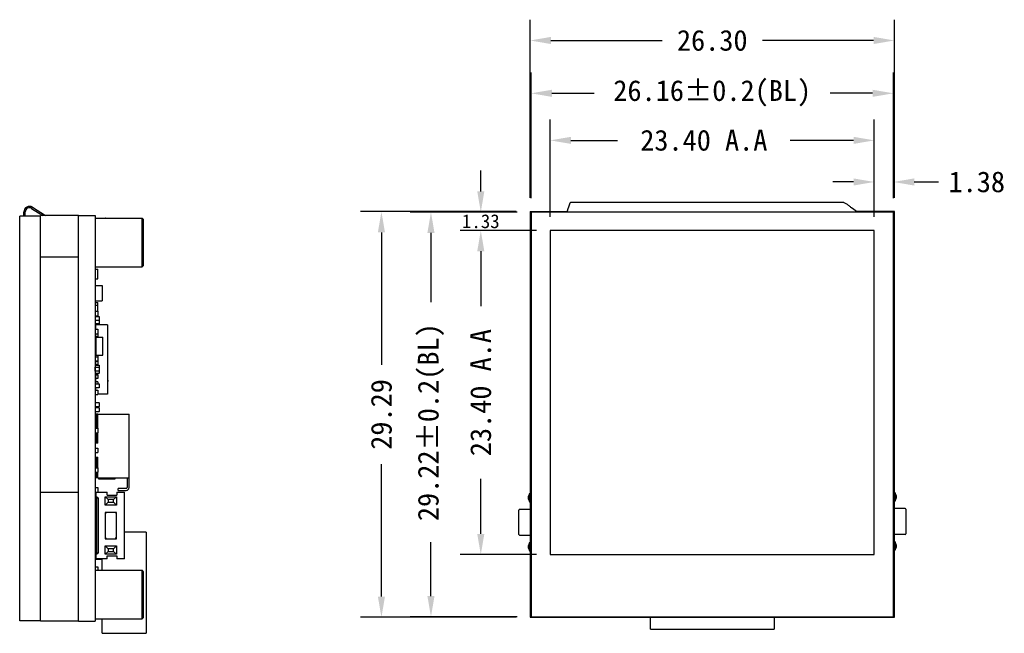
# Model space of a CAD drawing. Header units: millimetres. Extents: x 0 to 297, y 0 to 210.
# Tile 26 of 32: x 78 to 149, y 114 to 158. Entities that reach past the tile are written whole.
import ezdxf

# ---------------------------------------------------------------- set-up
doc = ezdxf.new("R2010")
doc.units = ezdxf.units.MM
doc.header["$LTSCALE"] = 16.335
doc.header["$PDMODE"] = 3
doc.header["$PDSIZE"] = 8
doc.layers.get('0').update_dxf_attribs({"linetype": 'CONTINUOUS'})
doc.layers.get('Defpoints').update_dxf_attribs({"linetype": 'CONTINUOUS'})
for name, color, linetype in [('ANT-SMD_L7_0DXF_CONTINUOUS_LINE', 7, 'CONTINUOUS'), ('BOARD_1_DXF_CONTINUOUS_LINE', 7, 'CONTINUOUS'), ('ESP32C6-1-3-DXF_CONTINUOUS_LINE', 7, 'CONTINUOUS'), ('EXTRUDED-399DXF_CONTINUOUS_LINE', 7, 'CONTINUOUS'), ('EXTRUDED-400DXF_CONTINUOUS_LINE', 7, 'CONTINUOUS'), ('EXTRUDED-401DXF_CONTINUOUS_LINE', 7, 'CONTINUOUS'), ('EXTRUDED-883DXF_CONTINUOUS_LINE', 7, 'CONTINUOUS'), ('EXTRUDED-939DXF_CONTINUOUS_LINE', 7, 'CONTINUOUS'), ('KEY-SMD_4P-LDXF_CONTINUOUS_LINE', 7, 'CONTINUOUS'), ('QFN-32_L5_0-DXF_CONTINUOUS_LINE', 7, 'CONTINUOUS'), ('SMTSO-M2-3_5DXF_CONTINUOUS_LINE', 7, 'CONTINUOUS'), ('TF-SMD_TF-02DXF_CONTINUOUS_LINE', 7, 'CONTINUOUS'), ('TYPE-C_16PINDXF_CONTINUOUS_LINE', 7, 'CONTINUOUS'), ('USER_LIBRARYDXF_CONTINUOUS_LINE', 7, 'CONTINUOUS')]:
    doc.layers.add(name, color=color, linetype=linetype)
doc.styles.get("Standard").update_dxf_attribs({"font": '仿宋_GB2312.ttf'})
doc.dimstyles.get("Standard").update_dxf_attribs({"dimtxt": 2.5, "dimasz": 3.5, "dimexe": 1.5, "dimexo": 1, "dimtad": 1, "dimdsep": 46, "dimtxsty": 'Standard', "dimblk": '_FILLED', "dimblk1": '_FILLED', "dimblk2": '_FILLED', "dimcen": 0.09, "dimazin": 2, "dimtol": 1, "dimtp": 0.01, "dimtm": 0.01, "dimtfac": 1, "dimtofl": 0, "dimtmove": 0, "dimatfit": 3, "dimldrblk": '_FILLED', "dimfxl": 1, "dimtolj": 1, "dimarcsym": 0})

# ---------------------------------------------------------------- blocks, each defined once
blk = doc.blocks.new('_FILLED')
at = {"color": 0, "linetype": 'ByBlock'}
blk.add_solid([(0, 0), (-1, 0.171), (-1, -0.171)], dxfattribs=at)
blk = doc.blocks.new('*D1')
at = {"color": 0, "lineweight": -2, "transparency": 16777216}
for p, q in [((114.626, 145.362), (114.626, 154.439)), ((140.786, 145.362), (140.786, 154.439)), ((116.126, 152.939), (119.188, 152.939)), ((139.286, 152.939), (136.224, 152.939))]:
    blk.add_line(p, q, dxfattribs=at)
at = {"layer": 'Defpoints', "color": 0, "transparency": 16777216}
for p in [(140.786, 152.939), (114.626, 144.362), (140.786, 144.362)]:
    blk.add_point(p, dxfattribs=at)
at = {"color": 0, "lineweight": -2, "transparency": 16777216, "xscale": 1.5, "yscale": 1.5, "zscale": 1.5, "rotation": 180}
blk.add_blockref('_FILLED', (114.626, 152.939), dxfattribs=at)
at = {"color": 0, "lineweight": -2, "transparency": 16777216, "xscale": 1.5, "yscale": 1.5, "zscale": 1.5}
blk.add_blockref('_FILLED', (140.786, 152.939), dxfattribs=at)
at = {"color": 0, "transparency": 16777216, "insert": (127.706, 152.939), "char_height": 1.5, "width": 15.86032, "attachment_point": 5}
blk.add_mtext('\\A1;26.16%%P0.2(BL)', dxfattribs=at)
blk = doc.blocks.new('*D2')
at = {"color": 0, "lineweight": -2, "transparency": 16777216}
for p, q in [((116.006, 144.032), (116.006, 151.042)), ((139.406, 144.032), (139.406, 151.042)), ((117.506, 149.542), (120.866, 149.542)), ((137.906, 149.542), (133.33, 149.542))]:
    blk.add_line(p, q, dxfattribs=at)
at = {"layer": 'Defpoints', "color": 0, "transparency": 16777216}
for p in [(139.406, 149.542), (116.006, 143.032), (139.406, 143.032)]:
    blk.add_point(p, dxfattribs=at)
at = {"color": 0, "lineweight": -2, "transparency": 16777216, "xscale": 1.5, "yscale": 1.5, "zscale": 1.5, "rotation": 180}
blk.add_blockref('_FILLED', (116.006, 149.542), dxfattribs=at)
at = {"color": 0, "lineweight": -2, "transparency": 16777216, "xscale": 1.5, "yscale": 1.5, "zscale": 1.5}
blk.add_blockref('_FILLED', (139.406, 149.542), dxfattribs=at)
at = {"color": 0, "transparency": 16777216, "insert": (127.098, 149.542), "char_height": 1.5, "width": 15.01066, "attachment_point": 5}
blk.add_mtext('\\A1;23.40 A.A', dxfattribs=at)
blk = doc.blocks.new('*D4')
at = {"color": 0, "lineweight": -2, "transparency": 16777216}
for p, q in [((139.406, 144.032), (139.406, 148.038)), ((140.786, 145.362), (140.786, 148.038)), ((137.906, 146.538), (136.406, 146.538)), ((142.286, 146.538), (144.039, 146.538))]:
    blk.add_line(p, q, dxfattribs=at)
at = {"layer": 'Defpoints', "color": 0, "transparency": 16777216}
for p in [(140.786, 146.538), (140.786, 144.362), (139.406, 143.032)]:
    blk.add_point(p, dxfattribs=at)
at = {"color": 0, "lineweight": -2, "transparency": 16777216, "xscale": 1.5, "yscale": 1.5, "zscale": 1.5}
blk.add_blockref('_FILLED', (139.406, 146.538), dxfattribs=at)
at = {"color": 0, "lineweight": -2, "transparency": 16777216, "xscale": 1.5, "yscale": 1.5, "zscale": 1.5, "rotation": 180}
blk.add_blockref('_FILLED', (140.786, 146.538), dxfattribs=at)
at = {"color": 0, "transparency": 16777216, "insert": (146.807, 146.538), "char_height": 1.5, "attachment_point": 5}
blk.add_mtext('\\A1;1.38', dxfattribs=at)
blk = doc.blocks.new('*D5')
at = {"color": 0, "lineweight": -2, "transparency": 16777216}
for p, q in [((110.995, 145.862), (110.995, 147.362)), ((113.626, 144.362), (109.495, 144.362)), ((115.006, 143.032), (109.495, 143.032)), ((110.995, 141.532), (110.995, 140.032))]:
    blk.add_line(p, q, dxfattribs=at)
at = {"layer": 'Defpoints', "color": 0, "transparency": 16777216}
for p in [(114.626, 144.362), (110.995, 143.032), (116.006, 143.032)]:
    blk.add_point(p, dxfattribs=at)
at = {"color": 0, "lineweight": -2, "transparency": 16777216, "xscale": 1.5, "yscale": 1.5, "zscale": 1.5}
for p, rotation in [((110.995, 144.362), 270), ((110.995, 143.032), 90)]:
    blk.add_blockref('_FILLED', p, dxfattribs=dict(at, rotation=rotation))
at = {"color": 0, "transparency": 16777216, "insert": (110.995, 143.697), "char_height": 1, "attachment_point": 5}
blk.add_mtext('\\A1;1.33', dxfattribs=at)
blk = doc.blocks.new('*D6')
at = {"color": 0, "lineweight": -2, "transparency": 16777216}
for p, q in [((113.626, 144.362), (105.896, 144.362)), ((107.396, 142.862), (107.396, 137.855)), ((107.396, 116.642), (107.396, 120.533)), ((113.626, 115.142), (105.896, 115.142))]:
    blk.add_line(p, q, dxfattribs=at)
at = {"layer": 'Defpoints', "color": 0, "transparency": 16777216}
for p in [(114.626, 144.362), (107.396, 115.142), (114.626, 115.142)]:
    blk.add_point(p, dxfattribs=at)
at = {"color": 0, "lineweight": -2, "transparency": 16777216, "xscale": 1.5, "yscale": 1.5, "zscale": 1.5}
for p, rotation in [((107.396, 144.362), 90), ((107.396, 115.142), 270)]:
    blk.add_blockref('_FILLED', p, dxfattribs=dict(at, rotation=rotation))
at = {"color": 0, "transparency": 16777216, "insert": (107.396, 129.194), "char_height": 1.5, "width": 22.53742, "attachment_point": 5, "rotation": 90}
blk.add_mtext('\\A1;29.22%%P0.2(BL)', dxfattribs=at)
blk = doc.blocks.new('*D7')
at = {"color": 0, "lineweight": -2, "transparency": 16777216}
for p, q in [((114.554, 145.399), (114.554, 158.254)), ((140.859, 145.399), (140.859, 158.254)), ((116.054, 156.754), (124.081, 156.754)), ((139.359, 156.754), (131.331, 156.754))]:
    blk.add_line(p, q, dxfattribs=at)
at = {"layer": 'Defpoints', "color": 0, "transparency": 16777216}
for p in [(140.859, 156.754), (114.554, 144.399), (140.859, 144.399)]:
    blk.add_point(p, dxfattribs=at)
at = {"color": 0, "lineweight": -2, "transparency": 16777216, "xscale": 1.5, "yscale": 1.5, "zscale": 1.5, "rotation": 180}
blk.add_blockref('_FILLED', (114.554, 156.754), dxfattribs=at)
at = {"color": 0, "lineweight": -2, "transparency": 16777216, "xscale": 1.5, "yscale": 1.5, "zscale": 1.5}
blk.add_blockref('_FILLED', (140.859, 156.754), dxfattribs=at)
at = {"color": 0, "transparency": 16777216, "insert": (127.706, 156.754), "char_height": 1.5, "attachment_point": 5}
blk.add_mtext('\\A1;26.30', dxfattribs=at)
blk = doc.blocks.new('*D8')
at = {"color": 0, "lineweight": -2, "transparency": 16777216}
for p, q in [((113.554, 144.399), (102.32, 144.399)), ((103.82, 142.899), (103.82, 133.342)), ((103.82, 116.606), (103.82, 126.163)), ((113.554, 115.106), (102.32, 115.106))]:
    blk.add_line(p, q, dxfattribs=at)
at = {"layer": 'Defpoints', "color": 0, "transparency": 16777216}
for p in [(114.554, 144.399), (103.82, 115.106), (114.554, 115.106)]:
    blk.add_point(p, dxfattribs=at)
at = {"color": 0, "lineweight": -2, "transparency": 16777216, "xscale": 1.5, "yscale": 1.5, "zscale": 1.5}
for p, rotation in [((103.82, 144.399), 90), ((103.82, 115.106), 270)]:
    blk.add_blockref('_FILLED', p, dxfattribs=dict(at, rotation=rotation))
at = {"color": 0, "transparency": 16777216, "insert": (103.82, 129.752), "char_height": 1.5, "attachment_point": 5, "rotation": 90}
blk.add_mtext('\\A1;29.29', dxfattribs=at)
blk = doc.blocks.new('*D31')
at = {"color": 0, "lineweight": -2, "transparency": 16777216}
for p, q in [((115.006, 143.032), (109.494, 143.032)), ((110.994, 141.532), (110.994, 137.564)), ((110.994, 121.132), (110.994, 125.1)), ((115.006, 119.632), (109.494, 119.632))]:
    blk.add_line(p, q, dxfattribs=at)
at = {"layer": 'Defpoints', "color": 0, "transparency": 16777216}
for p in [(116.006, 143.032), (110.994, 119.632), (116.006, 119.632)]:
    blk.add_point(p, dxfattribs=at)
at = {"color": 0, "lineweight": -2, "transparency": 16777216, "xscale": 1.5, "yscale": 1.5, "zscale": 1.5}
for p, rotation in [((110.994, 143.032), 90), ((110.994, 119.632), 270)]:
    blk.add_blockref('_FILLED', p, dxfattribs=dict(at, rotation=rotation))
at = {"color": 0, "transparency": 16777216, "insert": (110.994, 131.332), "char_height": 1.5, "width": 14.06003, "attachment_point": 5, "rotation": 90}
blk.add_mtext('\\A1;23.40 A.A', dxfattribs=at)

msp = doc.modelspace()

# ---------------------------------------------------------------- linework, layer by layer
at = {"layer": 'ANT-SMD_L7_0DXF_CONTINUOUS_LINE', "color": 7, "linetype": 'Continuous'}
msp.add_line((83.2, 143.921), (83.9, 143.921), dxfattribs=at)
for centre, start, end in [((83.2, 143.861), 90, 110.33678), ((83.9, 143.861), 69.66322, 90)]:
    msp.add_arc(centre, 0.06, start, end, dxfattribs=at)
at = {"layer": 'BOARD_1_DXF_CONTINUOUS_LINE', "color": 7, "linetype": 'Continuous'}
for p, q in [((81.95, 114.818), (81.95, 144.111)), ((81.95, 144.111), (83.15, 144.111)), ((83.15, 144.111), (83.15, 114.818)), ((114.552, 141.399), (114.553, 124.399)), ((140.859, 124.399), (140.859, 141.399)), ((81.95, 114.818), (83.15, 114.818))]:
    msp.add_line(p, q, dxfattribs=at)
at = {"layer": 'ESP32C6-1-3-DXF_CONTINUOUS_LINE', "color": 7, "linetype": 'Continuous'}
for p, q in [((137.07, 145.062), (117.483, 145.062)), ((78, 144.074), (78, 144.374)), ((78.1, 144.374), (78, 144.374)), ((78.1, 144.074), (78.1, 144.374)), ((78.562, 144.627), (78.616, 144.711)), ((78.562, 144.627), (79.369, 144.111)), ((78.616, 144.711), (79.555, 144.111)), ((114.554, 144.399), (114.554, 141.399)), ((114.554, 144.399), (117.219, 144.399)), ((114.626, 144.362), (114.626, 115.142)), ((140.786, 144.362), (114.626, 144.362)), ((116.554, 144.399), (116.554, 144.362)), ((117.314, 144.662), (117.206, 144.362)), ((138.206, 144.362), (137.764, 144.662)), ((140.859, 144.399), (138.153, 144.399)), ((140.786, 115.142), (140.786, 144.362)), ((140.859, 141.399), (140.859, 144.399)), ((77.7, 114.854), (77.7, 144.074)), ((79.2, 144.074), (77.7, 144.074)), ((79.2, 141.111), (79.2, 144.111)), ((81.95, 144.111), (79.2, 144.111)), ((81.95, 141.111), (81.95, 144.111)), ((116.006, 143.032), (116.006, 119.632)), ((139.406, 143.032), (116.006, 143.032)), ((139.406, 119.632), (139.406, 143.032)), ((79.2, 124.111), (79.2, 141.111)), ((81.95, 141.111), (79.2, 141.111)), ((114.626, 141.399), (114.554, 141.399)), ((140.859, 141.399), (140.786, 141.399)), ((81.95, 124.111), (79.2, 124.111)), ((79.2, 114.818), (79.2, 124.111)), ((81.95, 114.818), (81.95, 124.111)), ((114.554, 124.399), (114.554, 115.106)), ((114.626, 124.399), (114.554, 124.399)), ((140.859, 124.399), (140.786, 124.399)), ((140.859, 115.106), (140.859, 124.399)), ((116.006, 119.632), (139.406, 119.632)), ((79.2, 114.854), (77.7, 114.854)), ((81.95, 114.818), (79.2, 114.818)), ((114.554, 115.106), (140.859, 115.106)), ((114.626, 115.142), (140.786, 115.142))]:
    msp.add_line(p, q, dxfattribs=at)
for radius in [0.4, 0.3]:
    msp.add_arc((78.4, 144.374), radius, 57.39326, 180, dxfattribs=at)
for points, knots in [([(117.483, 145.062), (117.466, 145.062), (117.446, 145.041), (117.43, 145.014), (117.415, 144.986), (117.397, 144.942), (117.376, 144.882), (117.355, 144.814), (117.335, 144.739), (117.321, 144.688), (117.314, 144.662)], [0, 0, 0, 0, 0.11732, 0.161997, 0.213292, 0.335016, 0.479538, 0.642353, 0.818069, 1, 1, 1, 1]), ([(137.764, 144.662), (137.707, 144.714), (137.596, 144.814), (137.427, 144.946), (137.278, 145.025), (137.158, 145.057), (137.099, 145.062), (137.07, 145.062)], [0, 0, 0, 0, 0.282573, 0.547159, 0.784075, 0.893633, 1, 1, 1, 1])]:
    msp.add_open_spline(points, degree=3, knots=knots, dxfattribs=at)
at = {"layer": 'EXTRUDED-399DXF_CONTINUOUS_LINE', "color": 7, "linetype": 'Continuous'}
for p, q in [((83.15, 140.245), (83.35, 140.245)), ((83.35, 139.556), (83.35, 140.245)), ((83.15, 139.556), (83.35, 139.556)), ((83.15, 137.847), (83.35, 137.847)), ((83.15, 137.635), (83.35, 137.635)), ((83.35, 137.635), (83.35, 137.847)), ((83.35, 137.201), (83.35, 137.635)), ((83.15, 123.369), (83.23, 123.369))]:
    msp.add_line(p, q, dxfattribs=at)
at = {"layer": 'EXTRUDED-400DXF_CONTINUOUS_LINE', "color": 7, "linetype": 'Continuous'}
for p, q in [((83.15, 137.201), (83.35, 137.201)), ((83.15, 136.881), (83.35, 136.881)), ((83.15, 136.878), (83.35, 136.878)), ((83.35, 137.201), (83.35, 136.881)), ((83.35, 136.881), (83.35, 136.878)), ((83.15, 135.903), (83.35, 135.903)), ((83.35, 135.903), (83.35, 135.583)), ((83.15, 135.583), (83.35, 135.583)), ((83.15, 134.902), (83.195, 134.902)), ((83.15, 134.582), (83.195, 134.582)), ((83.15, 133.924), (83.35, 133.924)), ((83.35, 133.924), (83.35, 133.604)), ((83.15, 133.604), (83.35, 133.604)), ((83.15, 132.954), (83.155, 132.954)), ((83.15, 132.634), (83.35, 132.634)), ((83.35, 132.722), (83.35, 132.634)), ((83.15, 131.509), (83.35, 131.509)), ((83.15, 131.188), (83.35, 131.188)), ((83.35, 131.509), (83.35, 131.188)), ((83.15, 128.755), (83.35, 128.755)), ((83.35, 128.755), (83.35, 128.435)), ((83.15, 128.435), (83.35, 128.435)), ((83.15, 127.327), (83.35, 127.327)), ((83.35, 127.327), (83.35, 127.006)), ((83.15, 127.006), (83.35, 127.006)), ((83.15, 125.898), (83.35, 125.898)), ((83.35, 125.898), (83.35, 125.578)), ((83.15, 125.578), (83.35, 125.578)), ((83.15, 124.469), (83.35, 124.469)), ((83.35, 124.469), (83.35, 124.149)), ((83.15, 124.149), (83.35, 124.149)), ((83.15, 123.041), (83.28, 123.041)), ((83.15, 121.612), (83.28, 121.612)), ((83.15, 121.292), (83.28, 121.292)), ((83.15, 120.183), (83.23, 120.183)), ((83.15, 119.863), (83.23, 119.863)), ((83.15, 118.755), (83.35, 118.755)), ((83.35, 118.755), (83.35, 118.502))]:
    msp.add_line(p, q, dxfattribs=at)
at = {"layer": 'EXTRUDED-401DXF_CONTINUOUS_LINE', "color": 7, "linetype": 'Continuous'}
for p, q in [((83.15, 139.06), (83.658, 139.06)), ((83.658, 139.06), (83.658, 137.959)), ((83.15, 137.959), (83.658, 137.959)), ((83.15, 123.319), (83.23, 123.319)), ((83.15, 122.218), (83.28, 122.218))]:
    msp.add_line(p, q, dxfattribs=at)
at = {"layer": 'EXTRUDED-883DXF_CONTINUOUS_LINE', "color": 7, "linetype": 'Continuous'}
for p, q in [((83.195, 135.336), (83.195, 134.036)), ((83.195, 135.336), (83.7, 135.336)), ((83.7, 134.036), (83.7, 135.336)), ((83.195, 134.036), (83.7, 134.036))]:
    msp.add_line(p, q, dxfattribs=at)
at = {"layer": 'EXTRUDED-939DXF_CONTINUOUS_LINE', "color": 7, "linetype": 'Continuous'}
for p, q in [((83.4, 125.169), (83.4, 125.107)), ((84.6, 125.107), (84.6, 125.169)), ((83.4, 125.107), (84.6, 125.107))]:
    msp.add_line(p, q, dxfattribs=at)
at = {"layer": 'KEY-SMD_4P-LDXF_CONTINUOUS_LINE', "color": 7, "linetype": 'Continuous'}
for p, q in [((83.23, 124.135), (84.02, 124.135)), ((83.23, 123.785), (83.23, 124.135)), ((83.28, 123.785), (83.23, 123.785)), ((83.23, 123.736), (83.23, 123.785)), ((83.23, 123.736), (83.28, 123.736)), ((83.28, 119.685), (83.28, 123.785)), ((83.88, 123.81), (84.68, 123.81)), ((84.08, 123.61), (83.88, 123.81)), ((83.88, 123.21), (83.88, 123.81)), ((84.02, 123.934), (84.02, 124.135)), ((84.02, 123.934), (84.72, 123.934)), ((84.48, 123.61), (84.68, 123.81)), ((84.68, 123.81), (84.68, 123.21)), ((84.72, 124.135), (85.28, 124.135)), ((84.72, 124.135), (84.72, 123.934)), ((85.28, 119.335), (85.28, 124.135)), ((114.518, 124.049), (114.445, 123.849)), ((114.445, 123.649), (114.445, 123.849)), ((114.518, 124.049), (114.518, 123.449)), ((114.518, 124.049), (114.553, 124.049)), ((140.918, 124.098), (140.859, 124.098)), ((140.991, 123.898), (140.918, 124.098)), ((140.918, 123.498), (140.918, 124.098)), ((140.991, 123.898), (140.991, 123.698)), ((83.28, 123.61), (83.23, 123.61)), ((83.23, 123.21), (83.23, 123.61)), ((83.23, 123.21), (83.28, 123.21)), ((83.38, 119.785), (83.38, 123.685)), ((83.88, 123.21), (84.08, 123.41)), ((84.68, 123.21), (83.88, 123.21)), ((84.48, 123.61), (84.08, 123.61)), ((84.08, 123.61), (84.08, 123.41)), ((84.08, 123.41), (84.48, 123.41)), ((84.48, 123.41), (84.48, 123.61)), ((84.68, 123.21), (84.48, 123.41)), ((114.445, 123.649), (114.518, 123.449)), ((114.518, 123.449), (114.553, 123.449)), ((140.918, 123.498), (140.859, 123.498)), ((140.918, 123.498), (140.991, 123.698)), ((83.15, 122.835), (83.28, 122.835)), ((83.15, 122.335), (83.28, 122.335)), ((84.695, 122.685), (83.865, 122.685)), ((83.934, 122.617), (83.865, 122.685)), ((83.865, 122.685), (83.865, 120.785)), ((83.893, 122.657), (83.902, 122.649)), ((83.926, 122.625), (83.934, 122.617)), ((84.695, 122.685), (84.627, 122.617)), ((84.635, 122.625), (84.627, 122.617)), ((84.668, 122.657), (84.659, 122.649)), ((84.695, 120.785), (84.695, 122.685)), ((113.745, 121.092), (113.745, 122.855)), ((113.794, 122.905), (114.553, 122.919)), ((141.642, 122.955), (140.859, 122.969)), ((141.691, 122.905), (141.691, 121.142)), ((83.15, 121.135), (83.28, 121.135)), ((113.794, 121.042), (114.553, 121.029)), ((141.642, 121.092), (140.859, 121.078)), ((83.15, 120.635), (83.28, 120.635)), ((83.28, 120.26), (83.23, 120.26)), ((83.23, 119.86), (83.23, 120.26)), ((83.934, 120.854), (83.865, 120.785)), ((83.865, 120.785), (84.695, 120.785)), ((83.88, 120.26), (84.68, 120.26)), ((84.08, 120.06), (83.88, 120.26)), ((83.88, 119.66), (83.88, 120.26)), ((83.893, 120.813), (83.902, 120.822)), ((83.926, 120.846), (83.934, 120.854)), ((84.48, 120.06), (84.68, 120.26)), ((84.695, 120.785), (84.627, 120.854)), ((84.635, 120.846), (84.627, 120.854)), ((84.668, 120.813), (84.659, 120.822)), ((84.68, 120.26), (84.68, 119.66)), ((114.518, 120.499), (114.445, 120.299)), ((114.445, 120.099), (114.445, 120.299)), ((114.518, 120.499), (114.518, 119.899)), ((114.518, 120.499), (114.553, 120.499)), ((140.918, 120.548), (140.859, 120.548)), ((140.991, 120.348), (140.918, 120.548)), ((140.918, 119.948), (140.918, 120.548)), ((140.991, 120.348), (140.991, 120.148)), ((83.23, 119.86), (83.28, 119.86)), ((83.23, 119.811), (83.23, 119.86)), ((83.28, 119.811), (83.23, 119.811)), ((83.23, 119.685), (83.28, 119.685)), ((83.23, 119.335), (83.23, 119.685)), ((83.88, 119.66), (84.08, 119.86)), ((84.68, 119.66), (83.88, 119.66)), ((84.02, 119.536), (84.72, 119.536)), ((84.02, 119.335), (84.02, 119.536)), ((84.48, 120.06), (84.08, 120.06)), ((84.08, 120.06), (84.08, 119.86)), ((84.08, 119.86), (84.48, 119.86)), ((84.48, 119.86), (84.48, 120.06)), ((84.68, 119.66), (84.48, 119.86)), ((84.72, 119.536), (84.72, 119.335)), ((114.445, 120.099), (114.518, 119.899)), ((114.518, 119.899), (114.553, 119.899)), ((140.918, 119.948), (140.859, 119.948)), ((140.918, 119.948), (140.991, 120.148)), ((84.02, 119.335), (83.23, 119.335)), ((83.23, 119.286), (83.23, 119.335)), ((83.664, 119.286), (83.23, 119.286)), ((85.28, 119.335), (84.72, 119.335))]:
    msp.add_line(p, q, dxfattribs=at)
for points in [[(83.885, 122.665), (83.887, 122.663), (83.893, 122.657)], [(83.902, 122.649), (83.913, 122.638), (83.919, 122.632)], [(84.659, 122.649), (84.648, 122.638), (84.642, 122.632)], [(84.675, 122.665), (84.673, 122.663), (84.668, 122.657)], [(83.885, 120.805), (83.888, 120.807), (83.893, 120.813)], [(83.902, 120.822), (83.913, 120.833), (83.919, 120.839)], [(84.659, 120.822), (84.648, 120.833), (84.642, 120.839)], [(84.675, 120.805), (84.673, 120.807), (84.668, 120.813)]]:
    msp.add_lwpolyline(points, dxfattribs=at)
for centre, radius, start, end in [((83.28, 123.685), 0.1, 0, 90), ((113.795, 122.855), 0.05, 91, 180), ((141.641, 122.905), 0.05, 360, 89), ((113.795, 121.092), 0.05, 180, 269), ((141.641, 121.142), 0.05, 271, 360), ((83.28, 119.785), 0.1, 270, 360)]:
    msp.add_arc(centre, radius, start, end, dxfattribs=at)
at = {"layer": 'QFN-32_L5_0-DXF_CONTINUOUS_LINE', "color": 7, "linetype": 'Continuous'}
for p, q in [((83.17, 136.222), (83.15, 136.222)), ((83.17, 135.922), (83.15, 135.922)), ((83.17, 136.222), (83.17, 135.903)), ((84.05, 136.222), (83.17, 136.222)), ((84.05, 136.222), (84.05, 131.222)), ((83.17, 135.347), (83.15, 135.347)), ((83.17, 135.097), (83.15, 135.097)), ((83.17, 135.583), (83.17, 135.347)), ((83.17, 135.583), (83.17, 135.347)), ((83.17, 135.347), (83.17, 135.097)), ((83.353, 135.347), (83.17, 135.347)), ((83.353, 135.347), (83.17, 135.347)), ((83.17, 135.097), (83.17, 134.902)), ((83.17, 135.097), (83.17, 134.902)), ((83.195, 135.097), (83.17, 135.097)), ((83.195, 135.097), (83.17, 135.097)), ((83.353, 135.597), (83.35, 135.597)), ((83.353, 135.597), (83.35, 135.597)), ((83.353, 135.597), (83.353, 135.347)), ((83.353, 135.597), (83.353, 135.347)), ((83.17, 134.582), (83.17, 134.347)), ((83.17, 134.582), (83.17, 134.347)), ((83.17, 134.347), (83.15, 134.347)), ((83.17, 134.097), (83.15, 134.097)), ((83.17, 134.347), (83.17, 134.097)), ((83.195, 134.347), (83.17, 134.347)), ((83.195, 134.347), (83.17, 134.347)), ((83.17, 134.097), (83.17, 133.924)), ((83.17, 134.097), (83.17, 133.924)), ((83.195, 134.097), (83.17, 134.097)), ((83.195, 134.097), (83.17, 134.097)), ((83.353, 133.847), (83.35, 133.847)), ((83.353, 133.847), (83.35, 133.847)), ((83.353, 134.036), (83.353, 133.847)), ((83.353, 134.036), (83.353, 133.847)), ((83.17, 133.597), (83.15, 133.597)), ((83.17, 133.347), (83.15, 133.347)), ((83.155, 133.097), (83.15, 133.097)), ((83.17, 133.604), (83.17, 133.597)), ((83.17, 133.597), (83.17, 133.347)), ((83.17, 133.597), (83.17, 133.347)), ((83.353, 133.597), (83.17, 133.597)), ((83.353, 133.597), (83.17, 133.597)), ((83.17, 133.347), (83.17, 133.322)), ((83.353, 133.347), (83.17, 133.347)), ((83.353, 133.347), (83.17, 133.347)), ((83.353, 133.597), (83.353, 133.347)), ((83.353, 133.597), (83.353, 133.347)), ((83.17, 132.597), (83.15, 132.597)), ((83.17, 132.347), (83.15, 132.347)), ((83.17, 132.634), (83.17, 132.597)), ((83.17, 132.597), (83.17, 132.347)), ((83.17, 132.597), (83.17, 132.347)), ((83.353, 132.597), (83.17, 132.597)), ((83.353, 132.597), (83.17, 132.597)), ((83.17, 132.347), (83.17, 132.097)), ((83.353, 132.347), (83.17, 132.347)), ((83.353, 132.347), (83.17, 132.347)), ((83.353, 132.597), (83.353, 132.347)), ((83.353, 132.597), (83.353, 132.347)), ((84.06, 132.781), (84.05, 132.781)), ((84.06, 132.693), (84.05, 132.693)), ((84.06, 132.552), (84.05, 132.552)), ((84.06, 132.476), (84.05, 132.476)), ((84.06, 132.455), (84.05, 132.455)), ((84.05, 132.412), (84.06, 132.412)), ((84.05, 132.32), (84.06, 132.32)), ((84.06, 132.236), (84.05, 132.236)), ((84.06, 132.32), (84.06, 132.781)), ((84.06, 132.236), (84.06, 132.182)), ((83.17, 132.097), (83.15, 132.097)), ((83.17, 131.622), (83.15, 131.622)), ((83.17, 132.097), (83.17, 131.972)), ((83.17, 132.097), (83.17, 131.972)), ((83.353, 132.097), (83.17, 132.097)), ((83.353, 132.097), (83.17, 132.097)), ((83.17, 131.672), (83.17, 131.509)), ((83.353, 132.097), (83.353, 131.972)), ((83.353, 132.097), (83.353, 131.972)), ((84.06, 132.182), (84.05, 132.182)), ((84.06, 132.179), (84.05, 132.179)), ((84.06, 132.17), (84.05, 132.17)), ((84.06, 132.124), (84.05, 132.124)), ((84.06, 132.111), (84.05, 132.111)), ((84.06, 132.103), (84.05, 132.103)), ((84.05, 132.094), (84.06, 132.094)), ((84.06, 132.045), (84.05, 132.045)), ((84.06, 132.038), (84.05, 132.038)), ((84.05, 132.036), (84.06, 132.036)), ((84.06, 131.969), (84.05, 131.969)), ((84.06, 131.955), (84.05, 131.955)), ((84.06, 131.9), (84.05, 131.9)), ((84.06, 131.896), (84.05, 131.896)), ((84.06, 131.881), (84.05, 131.881)), ((84.06, 131.798), (84.05, 131.798)), ((84.06, 131.793), (84.05, 131.793)), ((84.06, 131.778), (84.05, 131.778)), ((84.06, 131.768), (84.05, 131.768)), ((84.06, 131.726), (84.05, 131.726)), ((84.06, 131.716), (84.05, 131.716)), ((84.06, 131.701), (84.05, 131.701)), ((84.06, 132.124), (84.06, 132.179)), ((84.06, 132.124), (84.06, 132.111)), ((84.06, 132.103), (84.06, 132.111)), ((84.06, 131.958), (84.06, 132.094)), ((84.06, 131.798), (84.06, 131.955)), ((84.06, 131.701), (84.06, 131.793)), ((83.17, 131.522), (83.15, 131.522)), ((84.05, 131.222), (83.35, 131.222))]:
    msp.add_line(p, q, dxfattribs=at)
at = {"layer": 'SMTSO-M2-3_5DXF_CONTINUOUS_LINE', "color": 7, "linetype": 'Continuous'}
for p, q in [((83.15, 143.932), (86.55, 143.932)), ((83.15, 143.917), (86.55, 143.917)), ((86.55, 143.917), (86.55, 143.932)), ((86.65, 143.832), (86.55, 143.932)), ((86.55, 140.417), (86.55, 143.917)), ((86.65, 143.817), (86.55, 143.917)), ((86.65, 143.814), (86.65, 143.832)), ((86.65, 140.517), (86.65, 143.817)), ((83.15, 140.417), (86.55, 140.417)), ((86.65, 140.517), (86.55, 140.417)), ((83.15, 118.502), (86.55, 118.502)), ((86.65, 118.402), (86.55, 118.502)), ((86.55, 115.002), (86.55, 118.502)), ((86.65, 115.102), (86.65, 118.402)), ((83.15, 115.002), (86.55, 115.002)), ((83.15, 114.987), (83.664, 114.987)), ((86.65, 115.102), (86.55, 115.002))]:
    msp.add_line(p, q, dxfattribs=at)
at = {"layer": 'TF-SMD_TF-02DXF_CONTINUOUS_LINE', "color": 7, "linetype": 'Continuous'}
for p, q in [((83.35, 129.769), (83.15, 129.769)), ((83.25, 128.755), (83.25, 129.769)), ((83.35, 128.755), (83.35, 129.769)), ((83.35, 129.769), (85.6, 129.769)), ((85.6, 124.469), (85.6, 129.769)), ((83.25, 127.669), (83.25, 128.435)), ((83.35, 127.669), (83.35, 128.435)), ((83.35, 127.669), (83.15, 127.669)), ((83.15, 126.669), (83.35, 126.669)), ((83.25, 125.898), (83.25, 126.669)), ((83.35, 125.898), (83.35, 126.669)), ((83.25, 126.169), (83.15, 126.169)), ((83.35, 125.169), (83.15, 125.169)), ((83.25, 125.169), (83.25, 125.578)), ((83.35, 125.169), (83.35, 125.578)), ((83.35, 125.169), (85.6, 125.169)), ((85.45, 125.169), (85.45, 124.469)), ((85.4, 124.419), (84.8, 124.419)), ((84.8, 124.269), (84.8, 124.419)), ((84.8, 124.269), (85.4, 124.269))]:
    msp.add_line(p, q, dxfattribs=at)
for radius in [0.2, 0.05]:
    msp.add_arc((85.4, 124.469), radius, 270, 360, dxfattribs=at)
at = {"layer": 'TYPE-C_16PINDXF_CONTINUOUS_LINE', "color": 7, "linetype": 'Continuous'}
for p, q in [((83.28, 121.253), (83.15, 121.253)), ((86.824, 121.253), (85.28, 121.253)), ((86.824, 121.253), (86.824, 113.953)), ((83.664, 118.502), (83.664, 119.335)), ((83.664, 113.953), (83.664, 115.002)), ((123.247, 114.241), (123.247, 115.106)), ((132.187, 115.106), (132.187, 114.241)), ((83.664, 113.953), (86.824, 113.953)), ((123.247, 114.241), (132.187, 114.241))]:
    msp.add_line(p, q, dxfattribs=at)
at = {"layer": 'USER_LIBRARYDXF_CONTINUOUS_LINE', "color": 7, "linetype": 'Continuous'}
for p, q in [((83.16, 136.827), (83.44, 136.827)), ((83.44, 136.527), (83.16, 136.527)), ((83.45, 136.817), (83.45, 136.537)), ((83.45, 136.537), (83.45, 136.297)), ((83.44, 136.287), (83.16, 136.287)), ((83.15, 133.172), (83.45, 133.172)), ((83.155, 132.872), (83.155, 133.172)), ((83.16, 133.322), (83.44, 133.322)), ((83.445, 133.172), (83.445, 132.872)), ((83.45, 133.312), (83.45, 133.172)), ((83.45, 132.872), (83.15, 132.872)), ((83.44, 132.722), (83.16, 132.722)), ((83.45, 132.872), (83.45, 132.732)), ((83.16, 131.972), (83.44, 131.972)), ((83.44, 131.672), (83.16, 131.672)), ((83.45, 131.962), (83.45, 131.682)), ((83.16, 130.608), (83.44, 130.608)), ((83.44, 130.308), (83.16, 130.308)), ((83.16, 130.253), (83.44, 130.253)), ((83.45, 130.598), (83.45, 130.318)), ((83.45, 130.243), (83.45, 129.963)), ((83.44, 129.953), (83.16, 129.953))]:
    msp.add_line(p, q, dxfattribs=at)
for centre, start, end in [((83.44, 136.817), 0.00001, 90.00001), ((83.44, 136.537), 270.00001, 0.00001), ((83.44, 136.297), 270, 360), ((83.44, 133.312), 359.99999, 89.99999), ((83.44, 132.732), 269.99999, 359.99999), ((83.44, 131.962), 0.00001, 90.00001), ((83.44, 131.682), 270.00001, 0.00001), ((83.44, 130.598), 0.00001, 90.00001), ((83.44, 130.318), 270.00001, 0.00001), ((83.44, 130.243), 0, 90), ((83.44, 129.963), 270, 360)]:
    msp.add_arc(centre, 0.01, start, end, dxfattribs=at)

# ---------------------------------------------------------------- dimensions: what is measured, and where the dimension line sits
at = {"color": 4}
dim = msp.add_linear_dim(base=(140.8586, 156.7544), p1=(114.554, 144.3986), p2=(140.8586, 144.3986), dimstyle='Standard', override={"dimtxt": 1.5, "dimasz": 1.5, "dimtad": 0, "dimzin": 0, "dimcen": 2.673, "dimadec": 0, "dimazin": 0, "dimtol": 0, "dimtzin": 0}, dxfattribs=at)
dim.commit()
dim.dimension.update_dxf_attribs({"geometry": '*D7', "text_midpoint": (127.7063, 156.7544)})
for base, p1, p2, text, picture, middle in [((140.786, 152.939), (114.626, 144.362), (140.786, 144.362), '<>%%P0.2(BL)', '*D1', (127.706, 152.939)), ((139.406, 149.542), (116.006, 143.032), (139.406, 143.032), '<> A.A', '*D2', (127.098, 149.542))]:
    dim = msp.add_linear_dim(base=base, p1=p1, p2=p2, text=text, dimstyle='Standard', override={"dimtxt": 1.5, "dimasz": 1.5, "dimtad": 0, "dimtih": 1, "dimtoh": 1, "dimzin": 0, "dimcen": 2.673, "dimadec": 0, "dimazin": 0, "dimtol": 0, "dimtzin": 0}, dxfattribs=at)
    dim.commit()
    dim.dimension.update_dxf_attribs({"geometry": picture, "text_midpoint": middle, "dimtype": 160})
dim = msp.add_linear_dim(base=(140.786, 146.538), p1=(139.406, 143.032), p2=(140.786, 144.362), dimstyle='Standard', override={"dimtxt": 1.5, "dimasz": 1.5, "dimtad": 0, "dimtih": 1, "dimtoh": 1, "dimzin": 0, "dimcen": 2.673, "dimadec": 0, "dimazin": 0, "dimtol": 0, "dimtzin": 0}, dxfattribs=at)
dim.commit()
dim.dimension.update_dxf_attribs({"geometry": '*D4', "text_midpoint": (146.807, 146.538), "dimtype": 160})
dim = msp.add_linear_dim(base=(110.995, 143.032), p1=(114.626, 144.362), p2=(116.006, 143.032), angle=90, dimstyle='Standard', override={"dimtxt": 1, "dimasz": 1.5, "dimtad": 0, "dimtih": 1, "dimtoh": 1, "dimzin": 0, "dimcen": 2.673, "dimadec": 0, "dimazin": 0, "dimtol": 0, "dimtzin": 0}, dxfattribs=at)
dim.commit()
dim.dimension.update_dxf_attribs({"geometry": '*D5', "text_midpoint": (110.995, 143.697), "dimtype": 160})
dim = msp.add_linear_dim(base=(103.82, 115.106), p1=(114.554, 144.399), p2=(114.554, 115.106), angle=90, dimstyle='Standard', override={"dimtxt": 1.5, "dimasz": 1.5, "dimtad": 0, "dimzin": 0, "dimcen": 2.673, "dimadec": 0, "dimazin": 0, "dimtol": 0, "dimtzin": 0}, dxfattribs=at)
dim.commit()
dim.dimension.update_dxf_attribs({"geometry": '*D8', "text_midpoint": (103.82, 129.752)})
dim = msp.add_linear_dim(base=(107.396, 115.142), p1=(114.626, 144.362), p2=(114.626, 115.142), angle=90, text='<>%%P0.2(BL)', dimstyle='Standard', override={"dimtxt": 1.5, "dimasz": 1.5, "dimtad": 0, "dimzin": 0, "dimcen": 2.673, "dimadec": 0, "dimazin": 0, "dimtol": 0, "dimtzin": 0}, dxfattribs=at)
dim.commit()
dim.dimension.update_dxf_attribs({"geometry": '*D6', "text_midpoint": (107.396, 129.194), "dimtype": 160})
dim = msp.add_linear_dim(base=(110.994, 119.632), p1=(116.006, 143.032), p2=(116.006, 119.632), angle=90, text='<> A.A', dimstyle='Standard', override={"dimtxt": 1.5, "dimasz": 1.5, "dimtad": 0, "dimzin": 0, "dimcen": 2.673, "dimadec": 0, "dimazin": 0, "dimtol": 0, "dimtzin": 0}, dxfattribs=at)
dim.commit()
dim.dimension.update_dxf_attribs({"geometry": '*D31', "text_midpoint": (110.994, 131.332)})

doc.saveas('drawing.dxf')
